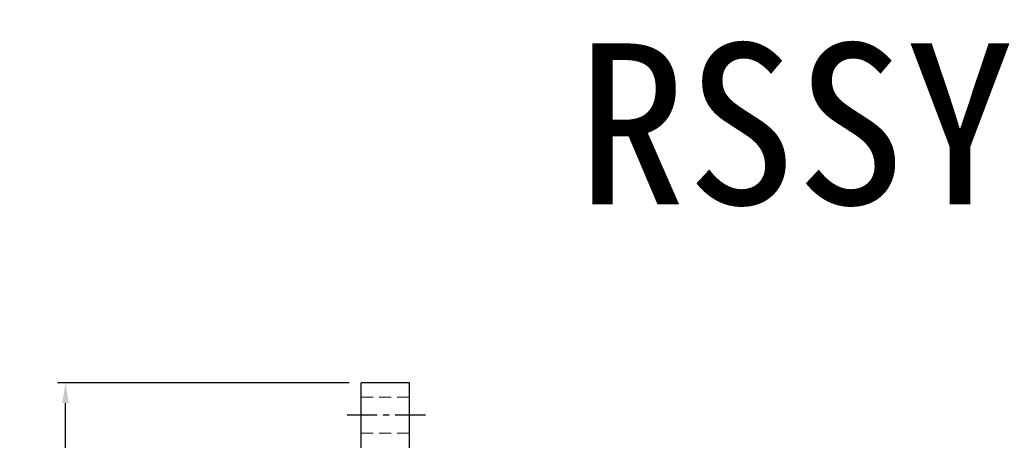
# Model space of a CAD drawing. Header units: millimetres. Extents: x -51 to 427, y -66 to 81.
# Tile 50 of 105: x 69 to 191, y 29 to 81. Entities that reach past the tile are written whole.
import ezdxf
from ezdxf.enums import TextEntityAlignment as Align

# ---------------------------------------------------------------- set-up
doc = ezdxf.new("R2010")
doc.units = ezdxf.units.MM
doc.linetypes.add('CENTER', pattern=[2, 1.25, -0.25, 0.25, -0.25])
doc.linetypes.add('DASHED', pattern=[0.75, 0.5, -0.25])
for name, color, linetype in [('CHA', 7, 'Continuous'), ('CL', 1, 'CENTER'), ('DIM', 4, 'Continuous'), ('HID', 2, 'DASHED'), ('OUT', 3, 'Continuous')]:
    doc.layers.add(name, color=color, linetype=linetype)
doc.styles.add('DIM-7', font='SIMPLEX.shx', dxfattribs={"width": 0.7, "bigfont": 'chineset.shx'})
doc.styles.add('T', font='kaiu.ttf')
doc.dimstyles.new('CNS', dxfattribs={"dimtxt": 3.5, "dimasz": 2.5, "dimexe": 1, "dimexo": 1.5, "dimgap": 0.09, "dimtad": 0, "dimdsep": 46, "dimtxsty": 'DIM-7', "dimcen": 0.09, "dimclrd": 1, "dimclre": 1, "dimclrt": 4, "dimadec": 0, "dimazin": 0, "dimtfac": 1, "dimtix": 1, "dimtmove": 2, "dimatfit": 3, "dimfxl": 1, "dimtvp": 0.971429, "dimtolj": 1, "dimarcsym": 0})

# ---------------------------------------------------------------- blocks, each defined once
blk = doc.blocks.new('*D1')
at = {"layer": 'DEFPOINTS', "color": 0}
for p in [(74.26, 36), (111, 36), (111, -36)]:
    blk.add_point(p, dxfattribs=at)
at = {"layer": 'DIM', "color": 0, "lineweight": -2}
for p, q in [((109.5, 36), (73.26, 36)), ((74.26, -33.5), (74.26, 33.5)), ((109.5, -36), (73.26, -36))]:
    blk.add_line(p, q, dxfattribs=at)
at = {"layer": 'DIM', "color": 0}
for points in [[(73.84, 33.5), (74.67, 33.5), (74.26, 36)], [(73.84, -33.5), (74.67, -33.5), (74.26, -36)]]:
    blk.add_solid(points, dxfattribs=at)
at = {"layer": 'DIM', "color": 0, "insert": (70.86, 0), "char_height": 3.5, "attachment_point": 5, "rotation": 90, "style": 'DIM-7'}
blk.add_mtext('\\A1;%%C72', dxfattribs=at)

msp = doc.modelspace()

# ---------------------------------------------------------------- linework, layer by layer
at = {"layer": 'CL', "color": 0, "ltscale": 3}
msp.add_line((119, 32), (109, 32), dxfattribs=at)
at = {"layer": 'HID', "color": 0, "lineweight": 15, "ltscale": 3}
for p, q in [((117, 34.25), (111, 34.25)), ((117, 29.75), (111, 29.75))]:
    msp.add_line(p, q, dxfattribs=at)
at = {"layer": 'OUT', "color": 0, "linetype": 'Continuous'}
for p, q in [((117, 35.998), (111, 35.998)), ((111, 0), (111, 35.998)), ((117, 0), (117, 35.998))]:
    msp.add_line(p, q, dxfattribs=at)

# ---------------------------------------------------------------- texts
at = {"layer": 'CHA', "style": 'T'}
msp.add_text('RSSY2020', height=20, dxfattribs=at).set_placement((192.246, 68.2), align=Align.MIDDLE)

# ---------------------------------------------------------------- dimensions: what is measured, and where the dimension line sits
at = {"layer": 'DIM', "color": 0}
dim = msp.add_linear_dim(base=(74.256, 35.998), p1=(111, -35.998), p2=(111, 35.998), angle=90, text='%%C<>', dimstyle='CNS', override={"dimclrd": 0, "dimclre": 0, "dimclrt": 0}, dxfattribs=at)
dim.commit()
dim.dimension.update_dxf_attribs({"geometry": '*D1', "text_midpoint": (70.856, 0)})

doc.saveas('drawing.dxf')
